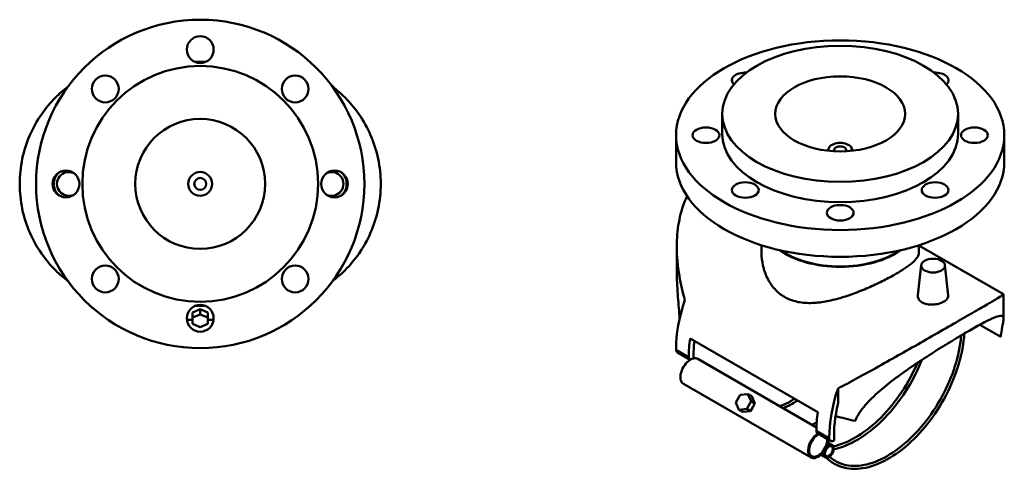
# Model space of a CAD drawing. Header units: millimetres. Extents: x -93 to 990, y -292 to 1687.
# Tile 5 of 6: x 331 to 990, y 781 to 1083. Entities that reach past the tile are written whole.
import ezdxf

# ---------------------------------------------------------------- set-up
doc = ezdxf.new("R2010")
doc.units = ezdxf.units.MM
doc.layers.add('Visible (ANSI)', color=7, linetype='Continuous', lineweight=50)
doc.layers.add('Visible Narrow (ANSI)', color=7, linetype='Continuous', lineweight=35)

msp = doc.modelspace()

# ---------------------------------------------------------------- linework, layer by layer
at = {"layer": 'Visible (ANSI)'}
for p, q in [((455.108, 1054.357), (447.964, 1054.357)), ((801.474, 1019.542), (801.474, 1006.07)), ((959.474, 1019.542), (959.474, 1006.07)), ((770.474, 1005.253), (770.474, 987.29)), ((990.474, 1005.253), (990.474, 987.29)), ((872.474, 995.455), (872.474, 994.856)), ((888.474, 995.455), (888.474, 994.856)), ((770.973, 914.311), (770.973, 930.706)), ((827.774, 931.545), (827.774, 926.595)), ((933.174, 931.545), (933.174, 926.595)), ((933.174, 931.454), (989.965, 898.666)), ((934.715, 918.174), (932.551, 898.024)), ((950.684, 918.174), (952.854, 897.961)), ((989.975, 882.255), (989.975, 898.649)), ((378.936, 889.979), (378.936, 889.618)), ((379.349, 889.618), (378.936, 889.618)), ((446.34, 886.588), (451.536, 888.71)), ((446.34, 886.588), (446.34, 883.053)), ((451.536, 885.174), (446.34, 883.053)), ((447.964, 890.879), (455.108, 890.879)), ((451.536, 888.71), (451.536, 885.174)), ((451.536, 888.71), (456.732, 886.588)), ((456.732, 883.053), (451.536, 885.174)), ((456.732, 883.053), (456.732, 886.588)), ((524.136, 889.618), (523.723, 889.618)), ((524.136, 889.618), (524.136, 889.979)), ((442.587, 881.655), (446.34, 881.655)), ((446.34, 883.053), (446.34, 878.81)), ((446.34, 878.81), (451.536, 876.689)), ((451.536, 876.689), (456.732, 878.81)), ((456.732, 878.81), (456.732, 883.053)), ((456.732, 881.655), (460.484, 881.655)), ((973.986, 878.262), (988.038, 870.15)), ((779.896, 869.138), (865.456, 819.74)), ((771.386, 859.722), (779.942, 854.782)), ((784.962, 855.382), (864.588, 809.41)), ((775.362, 838.754), (860.922, 789.356)), ((818.642, 831.78), (813.468, 831.303)), ((821.142, 830.336), (818.642, 831.78)), ((820.816, 827.06), (818.642, 831.78)), ((879.038, 835.59), (879.038, 825.676)), ((813.468, 831.303), (810.468, 826.107)), ((810.468, 826.107), (812.642, 821.387)), ((817.816, 821.864), (820.816, 827.06)), ((820.816, 827.06), (823.316, 825.617)), ((821.142, 830.336), (823.316, 825.617)), ((823.316, 825.617), (821.816, 823.019)), ((812.642, 821.387), (817.816, 821.864)), ((815.142, 819.944), (812.642, 821.387)), ((820.316, 820.421), (815.142, 819.944)), ((817.816, 821.864), (820.316, 820.421)), ((821.816, 823.019), (820.316, 820.421)), ((865.502, 805.384), (874.058, 800.444)), ((872.279, 799.427), (875.322, 797.67)), ((867.479, 791.113), (870.522, 789.356))]:
    msp.add_line(p, q, dxfattribs=at)
for centre, radius in [((451.536, 972.618), 110), ((451.536, 1062.618), 9), ((451.536, 972.618), 79), ((387.896, 1036.257), 9), ((515.175, 1036.257), 9), ((451.536, 972.618), 43.5), ((361.536, 972.618), 9), ((451.536, 972.618), 8), ((541.536, 972.618), 9), ((451.536, 972.618), 4), ((387.896, 908.978), 9), ((515.175, 908.978), 9), ((451.536, 882.618), 9)]:
    msp.add_circle(centre, radius, dxfattribs=at)
for centre, start, end in [((363.536, 972.618), 66.030518, 293.969482), ((539.536, 972.618), 246.030518, 113.969482)]:
    msp.add_arc(centre, 8, start, end, dxfattribs=at)
for centre, major_axis in [((880.474, 1005.253), (-110, 0)), ((880.474, 1019.542), (-79, 0)), ((880.474, 1019.542), (-43.5, 0)), ((790.474, 1005.253), (-9, 0)), ((970.474, 1005.253), (9, 0)), ((816.834, 968.511), (-9, 0)), ((944.114, 968.511), (-9, 0)), ((880.474, 953.292), (-9, 0)), ((942.699, 917.888), (-8, 0)), ((872.922, 793.513), (2.4, 4.157)), ((872.922, 793.513), (-1.9, -3.291))]:
    msp.add_ellipse(centre, major_axis=major_axis, ratio=0.5773503, dxfattribs=at)
for centre, major_axis, ratio, start_param, end_param in [((816.834, 1041.996), (-9, 0), 0.5773503, 4.6250944, 6.8441774), ((944.114, 1041.996), (9, 0), 0.5773503, 5.7221932, 7.9412762), ((880.474, 1006.07), (79, 0), 0.5773503, 3.1415927, 6.2831853), ((880.474, 995.455), (-8, 0), 0.5773503, 3.0097521, 6.4150259), ((880.474, 995.455), (-4, 0), 0.5773503, 2.7227141, 6.7020639), ((880.474, 987.29), (110, 0), 0.5773503, 3.1415927, 6.2831853), ((880.474, 947.486), (-52.7, 0), 0.5773503, 0.6800723, 2.4615204), ((880.474, 947.486), (-52.2, 0), 0.5773503, 0.6973124, 2.4442802), ((829.138, 895.679), (41.5, 71.88), 0.5773503, 1.903263, 2.3561945), ((837.694, 890.74), (41.5, 71.88), 0.5773503, 2.1816616, 2.3561945), ((837.694, 890.74), (-39.225, -67.94), 0.5773503, 5.3644717, 5.544789), ((773.65, 863.643), (-2.264, -3.921), 0.5773503, 5.4977871, 6.2831853), ((780.162, 847.068), (-4.8, -8.314), 0.5773503, 3.9585268, 6.2831853), ((782.206, 858.703), (-2.264, -3.921), 0.5773503, 5.4977871, 6.2859399), ((780.162, 847.068), (4.8, 8.314), 0.5773503, 0.4676802, 0.8169341), ((780.162, 847.068), (4.8, 8.314), 0.5773503, 0, 0.4676802), ((931.81, 836.402), (-41.5, -71.88), 0.5773503, 5.0448556, 5.4977871), ((931.81, 836.402), (39.225, 67.94), 0.5773503, 2.0428849, 2.4139056), ((923.254, 841.341), (-41.5, -71.88), 0.5773503, 5.3232542, 5.4977871), ((908.236, 850.012), (81.585, -10.692), 0.4692871, 4.3863793, 4.5556781), ((865.722, 797.67), (-4.8, -8.314), 0.5773503, 3.9585292, 7.8539816), ((867.765, 809.305), (-2.264, -3.921), 0.5773503, 5.4977871, 6.2831853), ((865.722, 797.67), (-4.3, -7.448), 0.5773503, 3.8428278, 8.7235429), ((865.722, 797.67), (4.8, 8.314), 0.5773503, 4.712389, 5.4662487), ((876.321, 804.365), (-2.264, -3.921), 0.5773503, 5.4977871, 7.102404)]:
    msp.add_ellipse(centre, major_axis=major_axis, ratio=ratio, start_param=start_param, end_param=end_param, dxfattribs=at)
for points, knots in [([(330.536, 972.618), (330.536, 978.234), (331.124, 983.904), (333.435, 994.914), (335.157, 1000.256), (339.511, 1010.254), (342.147, 1014.923), (347.993, 1023.367), (351.202, 1027.141), (357.138, 1033.077), (359.963, 1035.53), (362.896, 1037.755)], [15.0852599, 15.0852599, 15.0852599, 15.0852599, 16.7702141, 16.7702141, 18.4551683, 18.4551683, 20.1401225, 20.1401225, 21.8250768, 21.8250768, 23.1944403, 23.1944403, 23.1944403, 23.1944403]), ([(540.175, 1037.755), (543.109, 1035.53), (545.934, 1033.077), (551.87, 1027.141), (555.079, 1023.367), (560.924, 1014.923), (563.56, 1010.254), (567.915, 1000.256), (569.637, 994.914), (571.948, 983.904), (572.536, 978.234), (572.536, 972.618)], [-23.1944403, -23.1944403, -23.1944403, -23.1944403, -21.8250768, -21.8250768, -20.1401225, -20.1401225, -18.4551683, -18.4551683, -16.7702141, -16.7702141, -15.0852599, -15.0852599, -15.0852599, -15.0852599]), ([(356.904, 964.902), (356.712, 965.069), (356.527, 965.241), (355.454, 966.324), (354.677, 967.469), (353.646, 969.977), (353.392, 971.34), (353.392, 973.895), (353.646, 975.258), (354.677, 977.766), (355.454, 978.912), (356.527, 979.994), (356.712, 980.167), (356.904, 980.333)], [0.6927014, 0.6927014, 0.6927014, 0.6927014, 0.7675724, 0.7675724, 1.1508773, 1.1508773, 1.5341821, 1.5341821, 1.917487, 1.917487, 2.3007919, 2.3007919, 2.3756629, 2.3756629, 2.3756629, 2.3756629]), ([(546.167, 980.333), (546.36, 980.167), (546.545, 979.994), (547.618, 978.912), (548.395, 977.766), (549.426, 975.258), (549.679, 973.895), (549.679, 971.34), (549.426, 969.977), (548.395, 967.469), (547.618, 966.324), (546.545, 965.241), (546.36, 965.069), (546.167, 964.902)], [0.6927014, 0.6927014, 0.6927014, 0.6927014, 0.7675724, 0.7675724, 1.1508773, 1.1508773, 1.5341821, 1.5341821, 1.917487, 1.917487, 2.3007919, 2.3007919, 2.3756629, 2.3756629, 2.3756629, 2.3756629]), ([(362.896, 907.48), (359.963, 909.705), (357.138, 912.158), (351.202, 918.094), (347.993, 921.869), (342.147, 930.312), (339.511, 934.982), (335.157, 944.98), (333.435, 950.321), (331.124, 961.332), (330.536, 967.001), (330.536, 972.618)], [6.9760795, 6.9760795, 6.9760795, 6.9760795, 8.3454431, 8.3454431, 10.0303973, 10.0303973, 11.7153515, 11.7153515, 13.4003057, 13.4003057, 15.0852599, 15.0852599, 15.0852599, 15.0852599]), ([(572.536, 972.618), (572.536, 967.001), (571.948, 961.332), (569.637, 950.321), (567.915, 944.98), (563.56, 934.982), (560.924, 930.312), (555.079, 921.869), (551.87, 918.094), (545.934, 912.158), (543.109, 909.705), (540.175, 907.48)], [-15.0852599, -15.0852599, -15.0852599, -15.0852599, -13.4003057, -13.4003057, -11.7153515, -11.7153515, -10.0303973, -10.0303973, -8.3454431, -8.3454431, -6.9760795, -6.9760795, -6.9760795, -6.9760795]), ([(776.366, 894.867), (774.865, 900.009), (773.625, 905.343), (771.583, 917.419), (770.973, 924.183), (770.973, 935.974), (771.373, 941.38), (773.21, 951.88), (774.648, 956.974), (777.037, 962.572), (777.453, 963.478), (777.89, 964.367)], [4.5898434, 4.5898434, 4.5898434, 4.5898434, 6.2590823, 6.2590823, 8.3454431, 8.3454431, 10.0303973, 10.0303973, 11.7153515, 11.7153515, 12.0477393, 12.0477393, 12.0477393, 12.0477393]), ([(933.174, 926.595), (933.174, 925.671), (932.875, 924.688), (931.59, 922.576), (930.603, 921.446), (927.955, 919.036), (926.291, 917.753), (922.39, 915.08), (920.153, 913.689), (915.324, 910.901), (912.61, 909.434), (906.751, 906.472), (903.607, 904.978), (897.107, 902.107), (893.746, 900.727), (887.038, 898.224), (883.692, 897.103), (877.228, 895.228), (873.872, 894.405), (867.171, 893.218), (863.826, 892.855), (857.355, 892.779), (854.223, 893.07), (848.368, 894.417), (845.645, 895.476), (840.774, 898.288), (838.535, 900.094), (834.642, 904.375), (832.987, 906.848), (830.351, 912.182), (829.367, 915.045), (828.078, 920.844), (827.774, 923.78), (827.774, 926.595)], [4.1331269, 4.1331269, 4.1331269, 4.1331269, 5.1575661, 5.1575661, 6.1820053, 6.1820053, 7.2064445, 7.2064445, 8.2308838, 8.2308838, 9.255323, 9.255323, 10.2797622, 10.2797622, 11.3042014, 11.3042014, 12.3286406, 12.3286406, 13.3619224, 13.3619224, 14.3952041, 14.3952041, 15.4284858, 15.4284858, 16.4617675, 16.4617675, 17.4950492, 17.4950492, 18.528331, 18.528331, 19.5616127, 19.5616127, 20.5948944, 20.5948944, 20.5948944, 20.5948944]), ([(770.973, 914.311), (770.973, 914.229), (770.973, 914.146), (770.981, 908.986), (771.227, 903.816), (771.932, 893.653), (772.388, 888.661), (772.79, 883.429), (772.827, 882.928), (772.863, 882.431)], [18.5938237, 18.5938237, 18.5938237, 18.5938237, 18.6178492, 18.6178492, 20.0946781, 20.0946781, 21.5715069, 21.5715069, 21.7288036, 21.7288036, 21.7288036, 21.7288036]), ([(952.853, 897.961), (952.865, 897.851), (952.871, 897.742), (952.865, 896.963), (952.604, 896.246), (951.56, 894.898), (950.775, 894.264), (948.968, 893.221), (947.826, 892.742), (945.323, 892.042), (943.964, 891.824), (941.412, 891.689), (940.048, 891.764), (937.539, 892.261), (936.393, 892.685), (934.583, 893.729), (933.802, 894.418), (932.772, 895.964), (932.523, 896.821), (932.529, 897.755), (932.537, 897.889), (932.552, 898.024)], [0.7061816, 0.7061816, 0.7061816, 0.7061816, 0.7675724, 0.7675724, 1.1508773, 1.1508773, 1.5341821, 1.5341821, 1.917487, 1.917487, 2.3007919, 2.3007919, 2.6845781, 2.6845781, 3.0683643, 3.0683643, 3.4521504, 3.4521504, 3.8359366, 3.8359366, 3.8994251, 3.8994251, 3.8994251, 3.8994251]), ([(989.965, 898.666), (989.971, 898.662), (989.975, 898.657), (989.975, 898.57), (989.575, 898.274), (987.738, 897.108), (986.3, 896.236), (982.309, 893.868), (979.75, 892.368), (973.599, 888.786), (970.005, 886.705), (966.034, 884.412)], [-21.9793464, -21.9793464, -21.9793464, -21.9793464, -21.8250768, -21.8250768, -20.1401225, -20.1401225, -18.4551683, -18.4551683, -16.7702141, -16.7702141, -15.0852599, -15.0852599, -15.0852599, -15.0852599]), ([(966.034, 884.412), (962.062, 882.119), (957.638, 879.571), (948.218, 874.163), (943.223, 871.302), (933.075, 865.506), (927.909, 862.565), (917.805, 856.838), (912.867, 854.052), (902.501, 848.245), (896.841, 845.102), (887.119, 839.817), (882.963, 837.599), (879.038, 835.59)], [-15.0852599, -15.0852599, -15.0852599, -15.0852599, -13.4003057, -13.4003057, -11.7153515, -11.7153515, -10.0303973, -10.0303973, -8.3454431, -8.3454431, -6.2590823, -6.2590823, -4.5898434, -4.5898434, -4.5898434, -4.5898434]), ([(966.034, 873.797), (969.344, 875.708), (972.418, 877.428), (977.845, 880.33), (980.199, 881.512), (984.088, 883.266), (985.63, 883.841), (987.954, 884.389), (988.739, 884.363), (989.75, 883.779), (989.982, 883.175), (989.967, 881.241), (989.721, 879.915), (989.016, 876.396), (988.56, 874.205), (988.141, 871.032), (988.088, 870.598), (988.038, 870.15)], [34.5725037, 34.5725037, 34.5725037, 34.5725037, 35.9767168, 35.9767168, 37.3809299, 37.3809299, 38.785143, 38.785143, 40.1893561, 40.1893561, 41.666185, 41.666185, 43.1430139, 43.1430139, 44.6198428, 44.6198428, 44.8458236, 44.8458236, 44.8458236, 44.8458236]), ([(963.644, 872.408), (963.553, 870.815), (963.409, 869.197), (962.411, 860.861), (960.735, 853.824), (955.812, 839.781), (952.569, 832.779), (944.844, 819.507), (940.364, 813.24), (930.614, 802.067), (925.344, 797.163), (914.53, 789.215), (908.987, 786.174), (898.182, 782.292), (892.917, 781.448), (883.268, 782.086), (878.872, 783.538), (873.796, 786.951), (872.547, 787.979), (871.388, 789.131)], [1.6393018, 1.6393018, 1.6393018, 1.6393018, 1.7181266, 1.7181266, 2.0404208, 2.0404208, 2.3623155, 2.3623155, 2.6840433, 2.6840433, 3.0059506, 3.0059506, 3.3282567, 3.3282567, 3.6500441, 3.6500441, 3.9664764, 3.9664764, 4.0789657, 4.0789657, 4.0789657, 4.0789657]), ([(961.558, 871.182), (961.479, 870.142), (961.378, 869.092), (960.504, 861.597), (958.918, 854.806), (954.227, 841.195), (951.12, 834.378), (943.698, 821.415), (939.383, 815.273), (929.989, 804.294), (924.913, 799.459), (914.528, 791.587), (909.222, 788.549), (898.929, 784.554), (893.946, 783.6), (884.75, 783.824), (880.553, 785.028), (875.712, 788.026), (874.535, 788.922), (873.437, 789.937)], [1.6619209, 1.6619209, 1.6619209, 1.6619209, 1.7142677, 1.7142677, 2.0319281, 2.0319281, 2.3500059, 2.3500059, 2.668264, 2.668264, 2.9863549, 2.9863549, 3.3040293, 3.3040293, 3.6219702, 3.6219702, 3.9447688, 3.9447688, 4.0569243, 4.0569243, 4.0569243, 4.0569243]), ([(890.547, 813.863), (890.774, 814.414), (891.019, 814.959), (892.993, 819.029), (895.419, 822.358), (901.173, 828.792), (904.502, 831.898), (911.622, 837.933), (915.415, 840.862), (922.861, 846.328), (926.78, 849.07), (934.866, 854.532), (939.032, 857.253), (947.265, 862.498), (951.341, 865.027), (959.07, 869.722), (962.724, 871.886), (966.034, 873.797)], [24.2991839, 24.2991839, 24.2991839, 24.2991839, 24.5251647, 24.5251647, 26.0019936, 26.0019936, 27.4788225, 27.4788225, 28.9556514, 28.9556514, 30.3598645, 30.3598645, 31.7640776, 31.7640776, 33.1682907, 33.1682907, 34.5725037, 34.5725037, 34.5725037, 34.5725037]), ([(932.257, 852.766), (930.443, 848.517), (928.35, 844.316), (922.308, 833.764), (917.993, 827.622), (908.599, 816.644), (903.523, 811.809), (893.138, 803.937), (887.832, 800.899), (880.431, 798.026), (878.205, 797.349), (876.033, 796.876)], [2.1503008, 2.1503008, 2.1503008, 2.1503008, 2.3500059, 2.3500059, 2.668264, 2.668264, 2.9863549, 2.9863549, 3.3040293, 3.3040293, 3.4433977, 3.4433977, 3.4433977, 3.4433977]), ([(935.237, 854.748), (933.039, 849.216), (930.37, 843.739), (923.454, 831.857), (918.974, 825.59), (909.224, 814.416), (903.954, 809.512), (893.14, 801.565), (887.597, 798.524), (880.197, 795.865), (878.223, 795.298), (876.28, 794.883)], [2.1077782, 2.1077782, 2.1077782, 2.1077782, 2.3623155, 2.3623155, 2.6840433, 2.6840433, 3.0059506, 3.0059506, 3.3282567, 3.3282567, 3.4470351, 3.4470351, 3.4470351, 3.4470351]), ([(839.967, 823.624), (840.803, 823.95), (841.643, 824.303), (844.956, 825.794), (847.452, 827.137), (849.944, 828.695)], [2.98038015, 2.98038015, 2.98038015, 2.98038015, 3.03196178, 3.03196178, 3.18313962, 3.18313962, 3.18313962, 3.18313962]), ([(861.357, 811.275), (862.193, 811.6), (863.033, 811.953), (864.162, 812.461), (864.448, 812.593), (864.735, 812.728)], [2.980380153, 2.980380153, 2.980380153, 2.980380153, 3.031961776, 3.031961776, 3.049482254, 3.049482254, 3.049482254, 3.049482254])]:
    msp.add_open_spline(points, degree=3, knots=knots, dxfattribs=at)
for points in [[(842.161, 822.358), (845.394, 823.728), (848.658, 825.475), (851.898, 827.567)], [(863.551, 810.008), (863.907, 810.159), (864.264, 810.315), (864.621, 810.475)]]:
    msp.add_open_spline(points, degree=3, dxfattribs=at)
at = {"layer": 'Visible Narrow (ANSI)'}
for p, q in [((779.004, 856.855), (770.448, 861.795)), ((873.12, 802.517), (864.564, 807.457))]:
    msp.add_line(p, q, dxfattribs=at)

doc.saveas('drawing.dxf')
